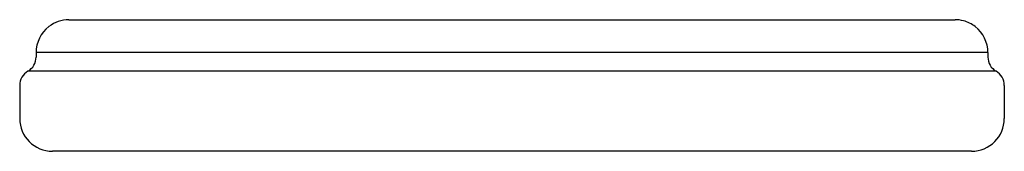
# Model space of a CAD drawing. Header units: millimetres. Extents: x 304.892 to 305.192, y 242.516 to 242.556.
import ezdxf

# ---------------------------------------------------------------- set-up
doc = ezdxf.new("R2010")
doc.units = ezdxf.units.MM
doc.layers.add('SANINDUSA', color=3, linetype='Continuous')

msp = doc.modelspace()

# ---------------------------------------------------------------- linework, layer by layer
at = {"layer": 'SANINDUSA'}
for p, q in [((304.9072716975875, 242.555668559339), (304.9322717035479, 242.555668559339)), ((304.9322717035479, 242.555668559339), (305.1522717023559, 242.555668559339)), ((305.1522717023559, 242.555668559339), (305.1772717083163, 242.555668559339)), ((304.9322717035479, 242.5456685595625), (304.8972717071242, 242.5456685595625)), ((304.8972717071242, 242.5456685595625), (304.8972717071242, 242.5443288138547)), ((305.1522717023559, 242.5456685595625), (304.9322717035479, 242.5456685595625)), ((305.1872716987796, 242.5456685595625), (305.1522717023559, 242.5456685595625)), ((305.1872716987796, 242.5456685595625), (305.1872716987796, 242.5443288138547)), ((304.9322717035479, 242.5399986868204), (304.8947717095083, 242.5399986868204)), ((305.1522717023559, 242.5399986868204), (304.9322717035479, 242.5399986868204)), ((305.1897716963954, 242.5399986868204), (305.1522717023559, 242.5399986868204)), ((304.8922716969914, 242.535668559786), (304.8922716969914, 242.5256685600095)), ((305.1922717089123, 242.535668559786), (305.1922717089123, 242.5256685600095)), ((305.1822717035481, 242.5156685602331), (304.9022717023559, 242.5156685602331))]:
    msp.add_line(p, q, dxfattribs=at)
for centre, radius, start, end in [((304.9072717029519, 242.545668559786), 0.01, 127.7612439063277, 180), ((304.9072723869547, 242.545666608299), 0.0100019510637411, 90.00394901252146, 127.6702339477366), ((305.1773126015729, 242.5461031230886), 0.0095655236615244, 74.7976667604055, 90.24494405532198), ((305.1773350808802, 242.5457739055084), 0.009877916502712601, 52.15519467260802, 75.42425424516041), ((305.1772717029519, 242.545668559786), 0.0100000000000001, 0, 52.23875609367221), ((304.8922717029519, 242.5443288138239), 0.005, 299.9999999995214, 0), ((305.1922717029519, 242.5443288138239), 0.005, 180, 240.0000000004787), ((304.8972717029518, 242.535668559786), 0.005, 119.9999999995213, 180), ((305.1872717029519, 242.535668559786), 0.005, 0, 60.00000000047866), ((304.9022717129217, 242.5256685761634), 0.0100000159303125, 180, 269.999939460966), ((305.182271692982, 242.5256685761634), 0.0100000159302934, 270.0000605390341, 0)]:
    msp.add_arc(centre, radius, start, end, dxfattribs=at)

doc.saveas('drawing.dxf')
